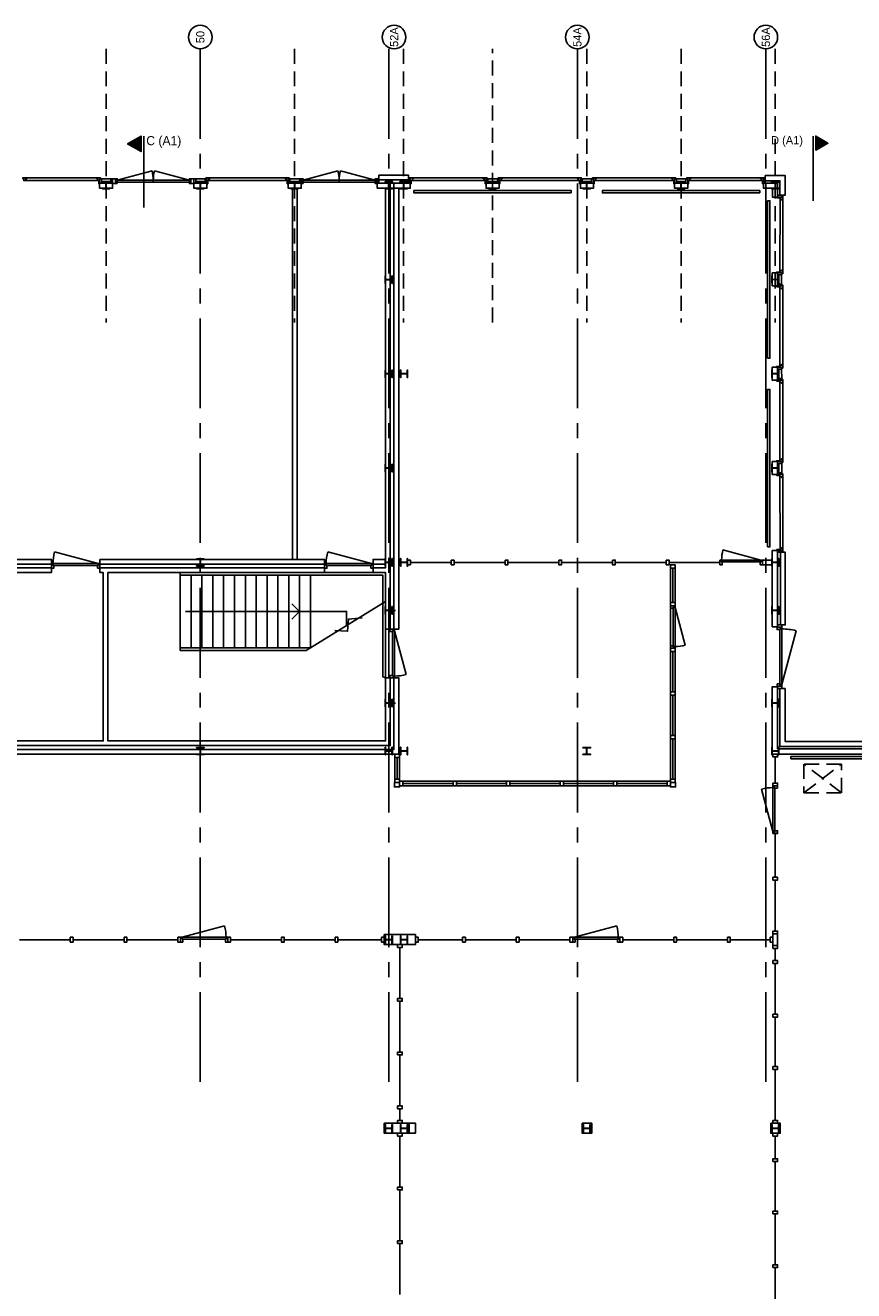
# Model space of a CAD drawing. Header units: millimetres. Extents: x 7256 to 213640, y 21030 to 164335.
# Tile 33 of 70: x 101277 to 118854, y 137011 to 163844. Entities that reach past the tile are written whole.
import ezdxf
from ezdxf.enums import TextEntityAlignment as Align

# ---------------------------------------------------------------- set-up
doc = ezdxf.new("R2010")
doc.units = ezdxf.units.MM
doc.header["$LTSCALE"] = 100
for name, pattern in [('a1_xvaa-str_1_100$0$CENTER2', [28.575, 19.05, -3.175, 3.175, -3.175]), ('a1_xvaa-str_1_100$0$HIDDEN2', [4.7625, 3.175, -1.5875]), ('HIDDEN2', [4.7625, 3.175, -1.5875])]:
    doc.linetypes.add(name, pattern=pattern)
for name, color, linetype in [('AA28----_KONSTRUKTIE', 252, 'Continuous'), ('AL21----_BUITENWAND', 3, 'Continuous'), ('AL22----_BINNENWAND', 2, 'Continuous'), ('AL24----_TRAPPEN', 8, 'Continuous'), ('AL28----_KONSTRUKTIE_BETON', 3, 'Continuous'), ('AL28----_KONSTRUKTIE_STAAL', 1, 'Continuous'), ('AL31----_BUITENKOZIJNEN', 1, 'Continuous'), ('AL32----_BINNENKOZIJNEN', 1, 'Continuous'), ('AL33----_VLOEROPENINGEN', 1, 'HIDDEN2'), ('AL51----_RADIATOREN', 8, 'Continuous'), ('X--L$8--_STRAMIEN', 251, 'a1_xvaa-str_1_100$0$HIDDEN2'), ('X--T$7--_STRAMIEN', 2, 'Continuous')]:
    doc.layers.add(name, color=color, linetype=linetype)
doc.layers.add('X--L$7--_STRAMIEN', color=1, linetype='a1_xvaa-str_1_100$0$CENTER2', plot=False)
doc.layers.add('X--L$8--_DRS', color=4, linetype='Continuous', plot=False)
doc.styles.add('a1_xvaa-str_1_100$0$1_1_3.5', font='GIL_____.TTF', dxfattribs={"height": 3.5})

# ---------------------------------------------------------------- blocks, each defined once
blk = doc.blocks.new('HEA 160')
at = {"layer": 'AA28----_KONSTRUKTIE'}
h = blk.add_hatch(color=256, dxfattribs=at)
h.dxf.hatch_style = 1
h.paths.add_polyline_path([(80, -76), (80, -67), (18, -67, -0.414214), (3, -52), (3, 52, -0.414214), (18, 67), (80, 67), (80, 76), (-80, 76), (-80, 67), (-18, 67, -0.414214), (-3, 52), (-3, -52, -0.414214), (-18, -67), (-80, -67), (-80, -76)])
at = {"layer": 'AL28----_KONSTRUKTIE_STAAL'}
blk.add_lwpolyline([(-80, 76), (-80, 67), (-18, 67, -0.414214), (-3, 52), (-3, -52, -0.414214), (-18, -67), (-80, -67), (-80, -76), (80, -76), (80, -67), (18, -67, -0.414214), (3, -52), (3, 52, -0.414214), (18, 67), (80, 67), (80, 76)], format="xyb", close=True, dxfattribs=at)
blk = doc.blocks.new('*U140')
at = {"layer": 'AL31----_BUITENKOZIJNEN'}
blk.add_lwpolyline([(-35, 50), (-1176, 356)], dxfattribs=at)
for points in [[(-1250, 50), (-1215, 50), (-1215, 9), (-1200, 9), (-1200, -50), (-1250, -50)], [(-1215, 9), (-35, 9), (-35, 50), (-1215, 50)], [(-50, -50), (-50, 9), (-35, 9), (-35, 50), (0, 50), (0, -50)]]:
    blk.add_lwpolyline(points, close=True, dxfattribs=at)
blk.add_arc((15, 50), 1230, 165.6028, 180, dxfattribs=at)
blk = doc.blocks.new('*U141')
at = {"layer": 'AL31----_BUITENKOZIJNEN'}
for points in [[(-1600, 50), (-1565, 50), (-1565, -50), (-1600, -50)], [(-1565, 21), (-1565, -21), (-35, -21), (-35, 21)], [(-35, 50), (0, 50), (0, -50), (-35, -50)]]:
    blk.add_lwpolyline(points, close=True, dxfattribs=at)
for points in [[(-800, -21), (-800, 21)], [(-1565, -21), (-826, -219)], [(-35, -21), (-774, -219)]]:
    blk.add_lwpolyline(points, dxfattribs=at)
for centre, start, end in [((-1565, -21), 345, 0), ((-35, -21), 179.9983, 195.0006)]:
    blk.add_arc(centre, 765, start, end, dxfattribs=at)
blk = doc.blocks.new('*U159')
at = {"layer": 'AL32----_BINNENKOZIJNEN'}
for points in [[(-1030, -50), (-995, -50), (-995, -9), (-980, -9), (-980, 50), (-1030, 50)], [(-50, 50), (-50, -9), (-35, -9), (-35, -50), (0, -50), (0, 50)], [(-995, -9), (-35, -9), (-35, -50), (-995, -50)]]:
    blk.add_lwpolyline(points, close=True, dxfattribs=at)
blk.add_lwpolyline([(-35, -50), (-962, -298)], dxfattribs=at)
blk.add_arc((-35, -50), 960, 180, 195, dxfattribs=at)
blk = doc.blocks.new('*U158')
at = {"layer": 'AL32----_BINNENKOZIJNEN'}
blk.add_lwpolyline([(-35, 50), (-962, 298)], dxfattribs=at)
for points in [[(-1030, 50), (-995, 50), (-995, 9), (-980, 9), (-980, -50), (-1030, -50)], [(-995, 9), (-35, 9), (-35, 50), (-995, 50)], [(-50, -50), (-50, 9), (-35, 9), (-35, 50), (0, 50), (0, -50)]]:
    blk.add_lwpolyline(points, close=True, dxfattribs=at)
blk.add_arc((-35, 50), 960, 165, 180, dxfattribs=at)
blk = doc.blocks.new('*U129')
at = {"layer": 'AL32----_BINNENKOZIJNEN'}
for points in [[(-1000, -50), (-965, -50), (-965, -9), (-950, -9), (-950, 50), (-1000, 50)], [(-50, 50), (-50, -9), (-35, -9), (-35, -50), (0, -50), (0, 50)], [(-965, -9), (-35, -9), (-35, -50), (-965, -50)]]:
    blk.add_lwpolyline(points, close=True, dxfattribs=at)
blk.add_lwpolyline([(-35, -50), (-933, -291)], dxfattribs=at)
blk.add_arc((-35, -50), 930, 180, 195, dxfattribs=at)
blk = doc.blocks.new('*U151')
at = {"layer": 'AL32----_BINNENKOZIJNEN'}
blk.add_lwpolyline([(-965, 50), (-67, 291)], dxfattribs=at)
for points in [[(-1000, 50), (-965, 50), (-965, 9), (-950, 9), (-950, -50), (-1000, -50)], [(-965, 9), (-35, 9), (-35, 50), (-965, 50)], [(-50, -50), (-50, 9), (-35, 9), (-35, 50), (0, 50), (0, -50)]]:
    blk.add_lwpolyline(points, close=True, dxfattribs=at)
blk.add_arc((-965, 50), 930, 0, 15, dxfattribs=at)
blk = doc.blocks.new('*U133')
at = {"layer": 'AL32----_BINNENKOZIJNEN'}
for points in [[(-900, 50), (-865, 50), (-865, 9), (-850, 9), (-850, -50), (-900, -50)], [(-865, 9), (-35, 9), (-35, 50), (-865, 50)], [(-50, -50), (-50, 9), (-35, 9), (-35, 50), (0, 50), (0, -50)]]:
    blk.add_lwpolyline(points, close=True, dxfattribs=at)
blk.add_lwpolyline([(-35, 50), (-837, 265)], dxfattribs=at)
blk.add_arc((-35, 50), 830, 165, 180, dxfattribs=at)
blk = doc.blocks.new('*U138')
at = {"layer": 'AL32----_BINNENKOZIJNEN'}
for points in [[(-900, -50), (-865, -50), (-865, -9), (-850, -9), (-850, 50), (-900, 50)], [(-50, 50), (-50, -9), (-35, -9), (-35, -50), (0, -50), (0, 50)], [(-865, -9), (-35, -9), (-35, -50), (-865, -50)]]:
    blk.add_lwpolyline(points, close=True, dxfattribs=at)
blk.add_lwpolyline([(-35, -50), (-837, -265)], dxfattribs=at)
blk.add_arc((-35, -50), 830, 180, 195, dxfattribs=at)
blk = doc.blocks.new('33_kruipluik_800x610')
at = {"layer": 'AL33----_VLOEROPENINGEN'}
for p, q in [((400, -305), (-400, 305)), ((-400, -305), (400, 305))]:
    blk.add_line(p, q, dxfattribs=at)
blk.add_lwpolyline([(-400, 305), (-400, -305), (400, -305), (400, 305)], close=True, dxfattribs=at)
blk = doc.blocks.new('a1_xvaa-str_1_100$0$-07_stramienbol')
at = {"color": 0, "linetype": 'Continuous'}
blk.add_circle((0, 0), 5, dxfattribs=at)
at = {"color": 3, "linetype": 'Continuous', "style": 'a1_xvaa-str_1_100$0$1_1_3.5'}
blk.add_attdef('STRAMIEN', text='', height=3.5, dxfattribs=at).set_placement((0, 0), align=Align.MIDDLE_CENTER)
blk = doc.blocks.new('a1_xvaa-str_1_100$0$-01_V_DSAanduiding')
blk.add_hatch(color=3).paths.add_polyline_path([(-1, -21.56), (-6.18, -24.51), (-1, -27.5)])
at = {"color": 4, "linetype": 'a1_xvaa-str_1_100$0$CENTER2'}
blk.add_line((0, 0), (0, -27.5), dxfattribs=at)
at = {"color": 3}
blk.add_lwpolyline([(-1, -21.56), (-6.18, -24.51), (-1, -27.5), (-1, -21.56), (-1, -21.56)], dxfattribs=at)
at = {"color": 4, "style": 'a1_xvaa-str_1_100$0$1_1_3.5'}
blk.add_attdef('DS', (1, -27.5), '', height=3.5, dxfattribs=at)
blk = doc.blocks.new('$7-str_dna')
at = {"layer": 'X--L$7--_STRAMIEN'}
for p, q in [((96200, 15100), (96200, -7000)), ((100200, 15100), (100200, -7000)), ((104200, 15100), (104200, -7000)), ((108200, 15100), (108200, -7000))]:
    blk.add_line(p, q, dxfattribs=at)
at = {"layer": 'X--L$8--_STRAMIEN'}
for p, q in [((94200, 15100), (94200, 9300)), ((98200, 15100), (98200, 9300)), ((100515, 15100), (100515, 9300)), ((104400, 15100), (104400, 9300)), ((106400, 15100), (106400, 9300)), ((108400, 15100), (108400, 9300))]:
    blk.add_line(p, q, dxfattribs=at)
blk.add_lwpolyline([(102403, 9295), (102403, 15100)], dxfattribs=at)
at = {"layer": 'X--L$8--_DRS'}
ref = blk.add_blockref('a1_xvaa-str_1_100$0$-01_V_DSAanduiding', (94999, 11738), dxfattribs=dict(at, xscale=-55.00000000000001, yscale=55.00000000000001, zscale=55.00000000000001, rotation=180))
ref.add_attrib('DS', 'C (A1)', (95054, 13058), dxfattribs={"layer": '0', "color": 4, "height": 192.5, "style": 'a1_xvaa-str_1_100$0$1_1_3.5'})
ref = blk.add_blockref('a1_xvaa-str_1_100$0$-01_V_DSAanduiding', (109207, 11875), dxfattribs=dict(at, xscale=50, yscale=50, zscale=50, rotation=180))
ref.add_attrib('DS', 'D (A1)', dxfattribs={"layer": '0', "color": 4, "height": 175, "style": 'a1_xvaa-str_1_100$0$1_1_3.5'}).set_placement((108987, 13075), align=Align.RIGHT)
at = {"layer": 'X--T$7--_STRAMIEN', "xscale": 50.00000000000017, "yscale": 50.00000000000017, "zscale": 50.00000000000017, "rotation": 90}
for p, values in [((96200, 15350), {'STRAMIEN': '50'}), ((100312, 15350), {'STRAMIEN': '52A'}), ((104200, 15350), {'STRAMIEN': '54A'}), ((108200, 15350), {'STRAMIEN': '56A'})]:
    blk.add_blockref('a1_xvaa-str_1_100$0$-07_stramienbol', p, dxfattribs=at).add_auto_attribs(values)

msp = doc.modelspace()

# ---------------------------------------------------------------- linework, layer by layer
at = {"layer": 'AL21----_BUITENWAND'}
for points in [[(102855, 160499), (103131, 160499), (103131, 160389), (102855, 160389)], [(104855, 160499), (105131, 160499), (105131, 160389), (104855, 160389)], [(106855, 160499), (107131, 160499), (107131, 160389), (106855, 160389)], [(108740, 160389), (109020, 160389), (109020, 160499), (108740, 160499)], [(108778, 160664), (108778, 160564), (109408, 160564), (109408, 160664)], [(109100, 160389), (109100, 160499), (109446, 160499), (109446, 160389)], [(111055, 160499), (111331, 160499), (111331, 160389), (111055, 160389)], [(113055, 160499), (113331, 160499), (113331, 160389), (113055, 160389)], [(115055, 160499), (115331, 160499), (115331, 160389), (115055, 160389)], [(116940, 160499), (116940, 160389), (117128, 160389), (117128, 160201), (117238, 160201), (117238, 160499)], [(116978, 160659), (116978, 160549), (117288, 160549), (117288, 160239), (117398, 160239), (117398, 160659)], [(117125, 158592), (117125, 158316), (117235, 158316), (117235, 158592)], [(117126, 156592), (117126, 156316), (117236, 156316), (117236, 156592)], [(117126, 154592), (117126, 154316), (117236, 154316), (117236, 154592)], [(117127, 152707), (117237, 152707), (117237, 151091), (117127, 151091)], [(117302, 152669), (117402, 152669), (117402, 151129), (117302, 151129)], [(121446, 148389), (121446, 148499), (117237, 148499), (117237, 149817), (117127, 149817), (117127, 148389)], [(117287, 149779), (117397, 149779), (117397, 148659), (121407, 148659), (121407, 148549), (117287, 148549)]]:
    msp.add_lwpolyline(points, close=True, dxfattribs=at)
at = {"layer": 'AL22----_BINNENWAND'}
for points in [[(109020, 160499), (109100, 160499)], [(106945, 160389), (106945, 152519)], [(107045, 152519), (107045, 160389)], [(108920, 160389), (108920, 152519), (108657, 152519), (108657, 152419), (108920, 152419), (108920, 152340), (108657, 152340), (108657, 152239), (108920, 152239), (108920, 151039), (109020, 151039), (109020, 160389)], [(109100, 160389), (109020, 160389)], [(109100, 160389), (109100, 151039), (109200, 151039), (109200, 160389)], [(100925, 152519), (101832, 152519), (101832, 152419), (101025, 152419)], [(101025, 152339), (101832, 152339), (101832, 152239), (101025, 152239)], [(101025, 148669), (102930, 148669), (102930, 152239), (102862, 152239), (102862, 152339), (107627, 152339), (107627, 152239), (103030, 152239), (103030, 148669), (108920, 148669), (108920, 150009), (109020, 150009), (109020, 148569), (101025, 148569)], [(101025, 148489), (109100, 148489), (109100, 150009), (109200, 150009), (109200, 148389), (100923, 148389)]]:
    msp.add_lwpolyline(points, dxfattribs=at)
for points in [[(102862, 152519), (102862, 152419), (107627, 152419), (107627, 152519)], [(109109, 147789), (109109, 147694), (109219, 147694), (109219, 147789)], [(114964, 147789), (114964, 147694), (115074, 147694), (115074, 147789)], [(108895, 144562), (109554, 144562), (109554, 144349), (108895, 144349)], [(117140, 144578), (117240, 144578), (117240, 144330), (117140, 144330)], [(108895, 140562), (109424, 140562), (109424, 140349), (108895, 140349)], [(109424, 140562), (109554, 140562), (109554, 140349), (109424, 140349)], [(113095, 140562), (113095, 140349), (113295, 140349), (113295, 140562)], [(117095, 140562), (117095, 140349), (117295, 140349), (117295, 140562)], [(117095, 140562), (117095, 140349), (117295, 140349), (117295, 140562)]]:
    msp.add_lwpolyline(points, close=True, dxfattribs=at)
at = {"layer": 'AL24----_TRAPPEN'}
msp.add_lwpolyline([(108920, 150009), (108920, 152239), (104566, 152239), (104566, 152183), (108864, 152183), (108864, 150031)], close=True, dxfattribs=at)
for points in [[(104566, 150645), (104566, 152183)], [(104796, 150645), (104796, 152183)], [(105026, 150645), (105026, 152183)], [(105256, 150645), (105256, 152183)], [(105486, 150645), (105486, 152183)], [(105716, 150645), (105716, 152183)], [(105946, 150645), (105946, 152183)], [(106176, 150645), (106176, 152183)], [(106406, 150645), (106406, 152183)], [(106636, 150645), (106636, 152183)], [(106866, 150645), (106866, 152183)], [(107096, 150645), (107096, 152183)], [(107326, 150645), (107326, 152183)], [(108920, 151624), (107235, 150589), (104566, 150589), (104566, 150645), (107326, 150645)], [(104676, 151414), (107096, 151414)], [(106934, 151577), (107096, 151414), (106934, 151251)], [(107096, 151414), (108095, 151414), (108095, 151117)], [(107844, 151009), (108117, 150994), (108132, 151252), (108427, 151282)]]:
    msp.add_lwpolyline(points, dxfattribs=at)
at = {"layer": 'AL28----_KONSTRUKTIE_STAAL'}
for points in [[(108909, 151436), (109131, 151436)], [(108909, 149472), (109132, 149472)]]:
    msp.add_lwpolyline(points, dxfattribs=at)
at = {"layer": 'AL31----_BUITENKOZIJNEN'}
for points in [[(101290, 160552), (101290, 160589), (101308, 160589), (101308, 160612), (101228, 160612), (101228, 160589), (101246, 160589), (101246, 160552)], [(102855, 160552), (102811, 160552), (102811, 160589), (102793, 160589), (102793, 160612), (102873, 160612), (102873, 160589), (102855, 160589)], [(102855, 160484), (102837, 160484), (102837, 160552), (102855, 160552)], [(102893, 160499), (102893, 160589), (102855, 160589), (102855, 160499)], [(103093, 160589), (103093, 160499), (103131, 160499), (103131, 160589)], [(103131, 160589), (103193, 160589), (103193, 160489), (103131, 160489)], [(104793, 160589), (104793, 160489), (104855, 160489), (104855, 160589)], [(104855, 160589), (104893, 160589), (104893, 160499), (104855, 160499)], [(105131, 160499), (105131, 160589), (105093, 160589), (105093, 160499)], [(105175, 160552), (105175, 160589), (105193, 160589), (105193, 160612), (105113, 160612), (105113, 160589), (105131, 160589), (105131, 160552)], [(105131, 160484), (105149, 160484), (105149, 160552), (105131, 160552)], [(106855, 160552), (106811, 160552), (106811, 160589), (106793, 160589), (106793, 160612), (106873, 160612), (106873, 160589), (106855, 160589)], [(106855, 160484), (106837, 160484), (106837, 160552), (106855, 160552)], [(106893, 160499), (106893, 160589), (106855, 160589), (106855, 160499)], [(106893, 160589), (107093, 160589), (107093, 160499), (106893, 160499)], [(107093, 160589), (107131, 160589), (107131, 160499), (107093, 160499)], [(107131, 160589), (107136, 160589), (107136, 160489), (107131, 160489)], [(108736, 160589), (108736, 160489), (108740, 160489), (108740, 160589)], [(108740, 160589), (108778, 160589), (108778, 160499), (108740, 160499)], [(109446, 160499), (109446, 160589), (109408, 160589), (109408, 160499)], [(109490, 160552), (109490, 160589), (109508, 160589), (109508, 160612), (109428, 160612), (109428, 160589), (109446, 160589), (109446, 160552)], [(109446, 160484), (109464, 160484), (109464, 160552), (109446, 160552)], [(111055, 160552), (111011, 160552), (111011, 160589), (110993, 160589), (110993, 160612), (111073, 160612), (111073, 160589), (111055, 160589)], [(111055, 160484), (111037, 160484), (111037, 160552), (111055, 160552)], [(111093, 160499), (111093, 160589), (111055, 160589), (111055, 160499)], [(111331, 160499), (111331, 160589), (111293, 160589), (111293, 160499)], [(111375, 160552), (111375, 160589), (111393, 160589), (111393, 160612), (111313, 160612), (111313, 160589), (111331, 160589), (111331, 160552)], [(111331, 160484), (111349, 160484), (111349, 160552), (111331, 160552)], [(113055, 160552), (113011, 160552), (113011, 160589), (112993, 160589), (112993, 160612), (113073, 160612), (113073, 160589), (113055, 160589)], [(113055, 160484), (113037, 160484), (113037, 160552), (113055, 160552)], [(113093, 160499), (113093, 160589), (113055, 160589), (113055, 160499)], [(113331, 160499), (113331, 160589), (113293, 160589), (113293, 160499)], [(113375, 160552), (113375, 160589), (113393, 160589), (113393, 160612), (113313, 160612), (113313, 160589), (113331, 160589), (113331, 160552)], [(113331, 160484), (113349, 160484), (113349, 160552), (113331, 160552)], [(115055, 160552), (115011, 160552), (115011, 160589), (114993, 160589), (114993, 160612), (115073, 160612), (115073, 160589), (115055, 160589)], [(115055, 160484), (115037, 160484), (115037, 160552), (115055, 160552)], [(115093, 160499), (115093, 160589), (115055, 160589), (115055, 160499)], [(115331, 160499), (115331, 160589), (115293, 160589), (115293, 160499)], [(115375, 160552), (115375, 160589), (115393, 160589), (115393, 160612), (115313, 160612), (115313, 160589), (115331, 160589), (115331, 160552)], [(115331, 160484), (115349, 160484), (115349, 160552), (115331, 160552)], [(116940, 160552), (116896, 160552), (116896, 160589), (116878, 160589), (116878, 160612), (116958, 160612), (116958, 160589), (116940, 160589)], [(116940, 160484), (116922, 160484), (116922, 160552), (116940, 160552)], [(116978, 160499), (116978, 160589), (116940, 160589), (116940, 160499)], [(117223, 160201), (117223, 160183), (117291, 160183), (117291, 160201)], [(117238, 160201), (117328, 160201), (117328, 160239), (117238, 160239)], [(117291, 160157), (117328, 160157), (117328, 160139), (117351, 160139), (117351, 160219), (117328, 160219), (117328, 160201), (117291, 160201)], [(117220, 158592), (117220, 158610), (117288, 158610), (117288, 158592)], [(117235, 158554), (117325, 158554), (117325, 158592), (117235, 158592)], [(117288, 158592), (117288, 158636), (117325, 158636), (117325, 158654), (117348, 158654), (117348, 158574), (117325, 158574), (117325, 158592)], [(117235, 158316), (117325, 158316), (117325, 158354), (117235, 158354)], [(117288, 158272), (117325, 158272), (117325, 158254), (117348, 158254), (117348, 158334), (117325, 158334), (117325, 158316), (117288, 158316)], [(117220, 158316), (117220, 158298), (117288, 158298), (117288, 158316)], [(117220, 156592), (117220, 156610), (117288, 156610), (117288, 156592)], [(117235, 156554), (117325, 156554), (117325, 156592), (117235, 156592)], [(117288, 156592), (117288, 156636), (117325, 156636), (117325, 156654), (117348, 156654), (117348, 156574), (117325, 156574), (117325, 156592)], [(117221, 156316), (117221, 156298), (117289, 156298), (117289, 156316)], [(117236, 156316), (117326, 156316), (117326, 156354), (117236, 156354)], [(117289, 156272), (117326, 156272), (117326, 156254), (117349, 156254), (117349, 156334), (117326, 156334), (117326, 156316), (117289, 156316)], [(117221, 154592), (117221, 154610), (117289, 154610), (117289, 154592)], [(117236, 154554), (117326, 154554), (117326, 154592), (117236, 154592)], [(117289, 154592), (117289, 154636), (117326, 154636), (117326, 154654), (117349, 154654), (117349, 154574), (117326, 154574), (117326, 154592)], [(117221, 154316), (117221, 154298), (117289, 154298), (117289, 154316)], [(117236, 154316), (117326, 154316), (117326, 154354), (117236, 154354)], [(117289, 154272), (117326, 154272), (117326, 154254), (117349, 154254), (117349, 154334), (117326, 154334), (117326, 154316), (117289, 154316)], [(117222, 152707), (117222, 152725), (117290, 152725), (117290, 152707)], [(117237, 152669), (117327, 152669), (117327, 152707), (117237, 152707)], [(117290, 152707), (117290, 152751), (117327, 152751), (117327, 152769), (117350, 152769), (117350, 152689), (117327, 152689), (117327, 152707)], [(117237, 151129), (117327, 151129), (117327, 151079), (117227, 151079), (117227, 151091), (117237, 151091)], [(117227, 149829), (117227, 149817), (117237, 149817), (117237, 149779), (117327, 149779), (117327, 149829)]]:
    msp.add_lwpolyline(points, close=True, dxfattribs=at)
for points in [[(101290, 160552), (102811, 160552)], [(101308, 160612), (102793, 160612)], [(102893, 160589), (103093, 160589)], [(104893, 160589), (105093, 160589)], [(106811, 160552), (105175, 160552)], [(106793, 160612), (105193, 160612)], [(109490, 160552), (111011, 160552)], [(109508, 160612), (110993, 160612)], [(111093, 160589), (111293, 160589)], [(113011, 160552), (111375, 160552)], [(112993, 160612), (111393, 160612)], [(113093, 160589), (113293, 160589)], [(115011, 160552), (113375, 160552)], [(114993, 160612), (113393, 160612)], [(115093, 160589), (115293, 160589)], [(115375, 160552), (116896, 160552)], [(115393, 160612), (116878, 160612)], [(117291, 160157), (117288, 158636)], [(117349, 158654), (117351, 160139)], [(117325, 158554), (117325, 158354)], [(117288, 156636), (117288, 158272)], [(117348, 156654), (117348, 158254)], [(117325, 156554), (117326, 156354)], [(117289, 154636), (117289, 156272)], [(117349, 154654), (117349, 156254)], [(117326, 154554), (117326, 154354)], [(117289, 154272), (117290, 152751)], [(117350, 152769), (117350, 154254)]]:
    msp.add_lwpolyline(points, dxfattribs=at)
at = {"layer": 'AL32----_BINNENKOZIJNEN'}
for points in [[(109389, 152504), (109389, 152404), (109449, 152404), (109449, 152504)], [(110316, 152504), (110316, 152404), (110376, 152404), (110376, 152504)], [(111456, 152504), (111456, 152404), (111516, 152404), (111516, 152504)], [(112596, 152504), (112596, 152404), (112656, 152404), (112656, 152504)], [(113736, 152504), (113736, 152404), (113796, 152404), (113796, 152504)], [(114876, 152504), (114876, 152404), (114936, 152404), (114936, 152504)], [(116916, 152504), (116916, 152404), (117127, 152404), (117127, 152504)], [(115064, 150534), (115064, 150534), (115064, 152404), (114964, 152404), (114964, 147789), (115064, 147789)], [(114964, 152404), (114964, 152334), (115064, 152334), (115064, 152404)], [(114964, 151604), (114964, 151534), (115064, 151534), (115064, 151604)], [(114964, 151604), (114964, 151534), (115064, 151534), (115064, 151604)], [(114964, 150634), (114964, 150564), (115064, 150564), (115064, 150634)], [(114964, 150634), (114964, 150564), (115064, 150564), (115064, 150634)], [(114964, 149709), (114964, 149639), (115064, 149639), (115064, 149709)], [(114964, 149709), (114964, 149639), (115064, 149639), (115064, 149709)], [(114964, 148784), (114964, 148714), (115064, 148714), (115064, 148784)], [(114964, 148784), (114964, 148714), (115064, 148714), (115064, 148784)], [(109119, 148389), (109119, 148319), (109219, 148319), (109219, 148389)], [(109119, 148389), (109119, 148319), (109219, 148319), (109219, 148389)], [(117140, 148389), (117240, 148389), (117240, 148329), (117140, 148329)], [(109219, 148319), (109219, 148319), (109219, 148319), (109119, 148319), (109119, 147789), (109219, 147789)], [(109119, 147859), (109119, 147789), (109219, 147789), (109219, 147859)], [(109119, 147859), (109119, 147789), (109219, 147789), (109219, 147859)], [(114964, 147859), (114964, 147789), (115064, 147789), (115064, 147859)], [(114964, 147859), (114964, 147789), (115064, 147789), (115064, 147859)], [(109289, 147814), (109219, 147814), (109219, 147714), (109289, 147714)], [(109289, 147814), (109219, 147814), (109219, 147714), (109289, 147714)], [(111964, 147714), (111964, 147714), (114964, 147714), (114964, 147814), (109219, 147814), (109219, 147714)], [(110424, 147814), (110354, 147814), (110354, 147714), (110424, 147714)], [(110424, 147814), (110354, 147814), (110354, 147714), (110424, 147714)], [(111559, 147814), (111489, 147814), (111489, 147714), (111559, 147714)], [(111559, 147814), (111489, 147814), (111489, 147714), (111559, 147714)], [(112694, 147814), (112624, 147814), (112624, 147714), (112694, 147714)], [(112694, 147814), (112624, 147814), (112624, 147714), (112694, 147714)], [(113829, 147814), (113759, 147814), (113759, 147714), (113829, 147714)], [(113829, 147814), (113759, 147814), (113759, 147714), (113829, 147714)], [(114964, 147814), (114894, 147814), (114894, 147714), (114964, 147714)], [(114964, 147814), (114894, 147814), (114894, 147714), (114964, 147714)], [(117140, 147714), (117240, 147714), (117240, 147774), (117140, 147774)], [(117140, 146704), (117240, 146704), (117240, 146764), (117140, 146764)], [(117140, 145718), (117240, 145718), (117240, 145778), (117140, 145778)], [(117140, 144578), (117240, 144578), (117240, 144638), (117140, 144638)], [(102232, 144504), (102232, 144404), (102292, 144404), (102292, 144504)], [(103372, 144504), (103372, 144404), (103432, 144404), (103432, 144504)], [(104512, 144504), (104512, 144404), (104572, 144404), (104572, 144504)], [(105572, 144504), (105572, 144404), (105632, 144404), (105632, 144504)], [(106712, 144504), (106712, 144404), (106772, 144404), (106772, 144504)], [(107852, 144504), (107852, 144404), (107912, 144404), (107912, 144504)], [(108835, 144504), (108835, 144404), (108895, 144404), (108895, 144504)], [(109554, 144504), (109554, 144404), (109614, 144404), (109614, 144504)], [(110554, 144504), (110554, 144404), (110614, 144404), (110614, 144504)], [(111694, 144504), (111694, 144404), (111754, 144404), (111754, 144504)], [(112834, 144504), (112834, 144404), (112894, 144404), (112894, 144504)], [(113894, 144504), (113894, 144404), (113954, 144404), (113954, 144504)], [(115034, 144504), (115034, 144404), (115094, 144404), (115094, 144504)], [(116174, 144504), (116174, 144404), (116234, 144404), (116234, 144504)], [(117080, 144504), (117080, 144404), (117140, 144404), (117140, 144504)], [(109175, 144289), (109275, 144289), (109275, 144349), (109175, 144349)], [(117140, 144270), (117240, 144270), (117240, 144330), (117140, 144330)], [(117140, 143952), (117240, 143952), (117240, 144012), (117140, 144012)], [(109175, 143149), (109275, 143149), (109275, 143209), (109175, 143209)], [(117140, 142812), (117240, 142812), (117240, 142872), (117140, 142872)], [(109175, 142009), (109275, 142009), (109275, 142069), (109175, 142069)], [(117140, 141702), (117240, 141702), (117240, 141762), (117140, 141762)], [(109175, 140869), (109275, 140869), (109275, 140929), (109175, 140929)], [(109175, 140562), (109275, 140562), (109275, 140622), (109175, 140622)], [(117140, 140562), (117240, 140562), (117240, 140622), (117140, 140622)], [(109175, 140289), (109275, 140289), (109275, 140349), (109175, 140349)], [(117140, 140289), (117240, 140289), (117240, 140349), (117140, 140349)], [(117140, 139750), (117240, 139750), (117240, 139810), (117140, 139810)], [(109175, 139149), (109275, 139149), (109275, 139209), (109175, 139209)], [(117140, 138640), (117240, 138640), (117240, 138700), (117140, 138700)], [(109175, 138009), (109275, 138009), (109275, 138069), (109175, 138069)], [(117140, 137500), (117240, 137500), (117240, 137560), (117140, 137560)]]:
    msp.add_lwpolyline(points, close=True, dxfattribs=at)
for points in [[(109449, 152454), (110316, 152454)], [(110376, 152454), (111456, 152454)], [(111516, 152454), (112596, 152454)], [(112656, 152454), (113736, 152454)], [(113796, 152454), (114876, 152454)], [(114936, 152454), (116016, 152454)], [(115014, 151604), (115014, 152334)], [(115014, 150564), (115014, 149709)], [(115014, 149639), (115014, 148784)], [(115014, 148714), (115014, 147859)], [(109169, 148319), (109169, 147859)], [(117190, 148329), (117190, 147774)], [(109289, 147764), (110354, 147764)], [(110424, 147764), (111489, 147764)], [(111559, 147764), (112624, 147764)], [(112694, 147764), (113759, 147764)], [(113829, 147764), (114894, 147764)], [(117190, 145778), (117190, 146704)], [(117190, 144638), (117190, 145718)], [(101152, 144454), (102232, 144454)], [(102292, 144454), (103372, 144454)], [(103432, 144454), (104512, 144454)], [(105632, 144454), (106712, 144454)], [(106772, 144454), (107852, 144454)], [(107912, 144454), (108835, 144454)], [(109614, 144454), (110554, 144454)], [(110614, 144454), (111694, 144454)], [(111754, 144454), (112834, 144454)], [(113954, 144454), (115034, 144454)], [(115094, 144454), (116174, 144454)], [(116234, 144454), (117080, 144454)], [(109225, 143209), (109225, 144289)], [(117190, 144012), (117190, 144270)], [(117190, 142872), (117190, 143952)], [(109225, 142069), (109225, 143149)], [(117190, 141762), (117190, 142812)], [(109225, 140929), (109225, 142009)], [(117190, 140622), (117190, 141702)], [(109225, 140869), (109225, 140622)], [(109225, 139209), (109225, 140289)], [(117190, 139810), (117190, 140289)], [(117190, 138700), (117190, 139750)], [(109225, 138069), (109225, 139149)], [(117190, 137560), (117190, 138640)], [(109225, 136929), (109225, 138009)], [(117190, 136450), (117190, 137500)]]:
    msp.add_lwpolyline(points, dxfattribs=at)
at = {"layer": 'AL51----_RADIATOREN'}
for points in [[(112860, 160289), (109521, 160289), (109521, 160339), (112860, 160339)], [(116860, 160289), (113521, 160289), (113521, 160339), (116860, 160339)], [(117025, 156784), (117025, 160123), (117075, 160123), (117075, 156784)], [(117025, 152784), (117025, 156123), (117075, 156123), (117075, 152784)], [(120860, 148289), (117521, 148289), (117521, 148339), (120860, 148339)]]:
    msp.add_lwpolyline(points, close=True, dxfattribs=at)

# ---------------------------------------------------------------- block references
at = {"layer": 'AL22----_BINNENWAND', "rotation": 90}
msp.add_blockref('*U151', (117190, 147714), dxfattribs=at)
at = {"layer": 'AL28----_KONSTRUKTIE_BETON'}
for p in [(102990, 160454), (104990, 160454), (106990, 160454), (108990, 160454), (109305, 160454), (111190, 160454), (113190, 160454), (115190, 160454), (117190, 160454), (104990, 152454), (104990, 148454), (113190, 148454)]:
    msp.add_blockref('HEA 160', p, dxfattribs=at)
at = {"layer": 'AL28----_KONSTRUKTIE_BETON', "rotation": 90}
for p in [(108990, 158451), (117190, 158454), (108990, 156454), (109313, 156454), (117190, 156454), (108990, 154454), (117190, 154454), (108990, 152454), (109313, 152454), (117190, 152454), (108990, 151436), (117190, 151436), (108990, 149472), (117190, 149472), (108990, 148454), (109313, 148454), (117190, 148454), (108990, 144454), (109313, 144454), (108990, 140454), (109313, 140454), (113190, 140454), (117190, 140454)]:
    msp.add_blockref('HEA 160', p, dxfattribs=at)
at = {"layer": 'AL31----_BUITENKOZIJNEN'}
for name, p, rotation in [('*U141', (103193, 160539), 179.9795299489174), ('*U141', (107136, 160539), 179.9795299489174), ('*U140', (117277, 149829), 270)]:
    msp.add_blockref(name, p, dxfattribs=dict(at, rotation=rotation))
at = {"layer": 'AL32----_BINNENKOZIJNEN'}
for name, p in [('*U133', (116916, 152454)), ('*U158', (102862, 152379)), ('*U158', (108657, 152379))]:
    msp.add_blockref(name, p, dxfattribs=at)
for name, p, rotation in [('*U138', (115014, 151534), 90), ('*U159', (109060, 151039), 90), ('*U129', (104572, 144454), 180), ('*U129', (112894, 144454), 180)]:
    msp.add_blockref(name, p, dxfattribs=dict(at, rotation=rotation))
at = {"layer": 'AL33----_VLOEROPENINGEN'}
msp.add_blockref('33_kruipluik_800x610', (118197, 147874), dxfattribs=at)
at = {"layer": 'X--L$7--_STRAMIEN'}
msp.add_blockref('$7-str_dna', (8790, 148244), dxfattribs=at)

doc.saveas('drawing.dxf')
